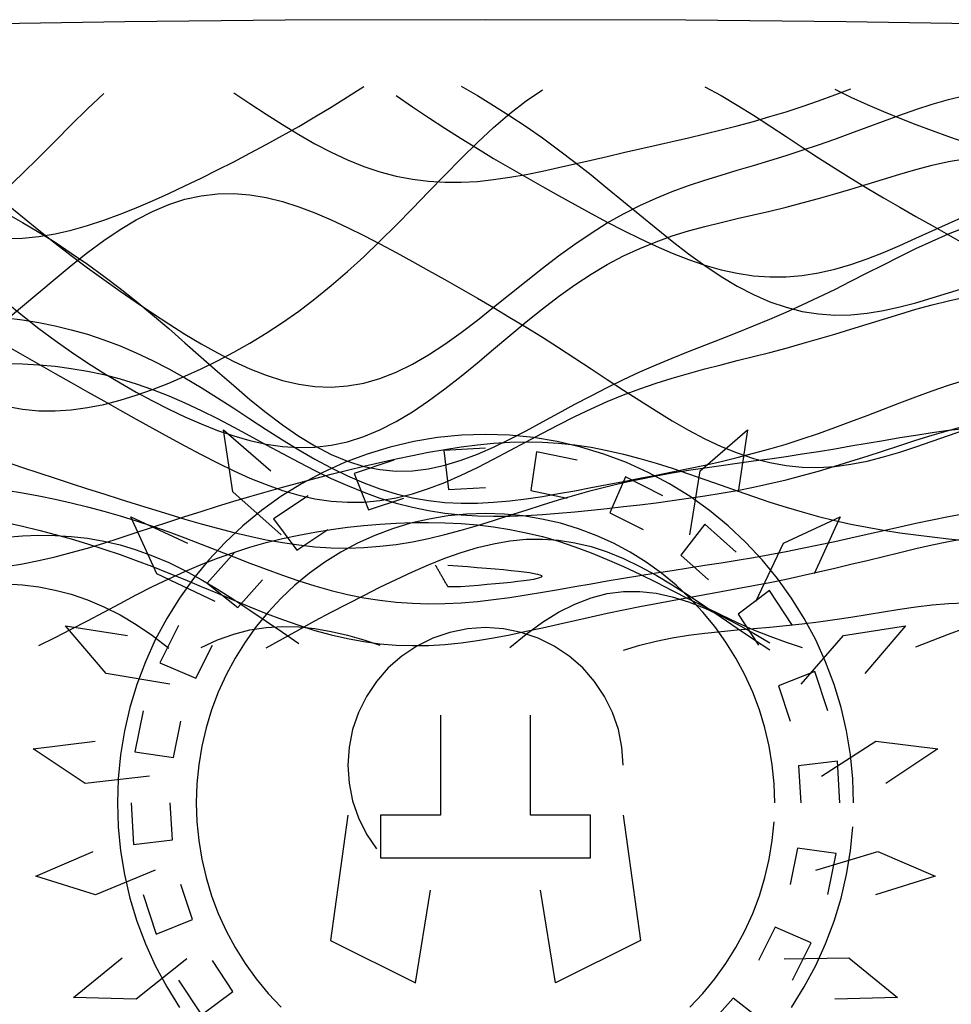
# Model space of a CAD drawing. Extents: x -15.9 to 15.9, y -4.2 to 4.2.
# Tile 8 of 13: x -2.1 to 2.1, y -0.3 to 4.2. Entities that reach past the tile are written whole.
import ezdxf

# ---------------------------------------------------------------- set-up
doc = ezdxf.new("R2010")
doc.units = 0

msp = doc.modelspace()

# ---------------------------------------------------------------- linework, layer by layer
at = {"layer": 'CNC'}
for points in [[(5.87822, 4.01051), (5.33394, 4.05008), (4.77402, 4.08508), (4.19718, 4.11549), (3.60147, 4.14126), (2.98389, 4.16238), (2.33943, 4.17883), (1.65885, 4.19059), (0.92078, 4.19765), (0, 4.2), (-0.92078, 4.19765), (-1.65885, 4.19059), (-2.33943, 4.17883)], [(-0.11205, 3.8938), (-0.03735, 3.85093), (0.03735, 3.80594), (0.11205, 3.75867), (0.18675, 3.70899), (0.26146, 3.65684), (0.33616, 3.60225), (0.41086, 3.54538), (0.48556, 3.4865), (0.56026, 3.42604), (0.63496, 3.36458), (0.70967, 3.30281), (0.78437, 3.24155), (0.85907, 3.1817), (0.93377, 3.12421), (1.00847, 3.07003), (1.08317, 3.0201), (1.15788, 2.97526), (1.23258, 2.93625), (1.30728, 2.90365), (1.38198, 2.87787), (1.45668, 2.8591), (1.53138, 2.84734), (1.60609, 2.84236), (1.68079, 2.84375), (1.75549, 2.8509), (1.83019, 2.86305), (1.90489, 2.87934), (1.97959, 2.89883), (2.0543, 2.92056), (2.129, 2.9436), (2.2037, 2.96707)], [(-2.2037, 3.19345), (-2.129, 3.19571), (-2.0543, 3.20326), (-1.97959, 3.21577), (-1.90489, 3.23279), (-1.83019, 3.25384), (-1.75549, 3.27837), (-1.68079, 3.30586), (-1.60609, 3.33579), (-1.53138, 3.36772), (-1.45668, 3.40126), (-1.38198, 3.43611), (-1.30728, 3.47207), (-1.23258, 3.50902), (-1.15788, 3.54692), (-1.08317, 3.58582), (-1.00847, 3.62579), (-0.93377, 3.66695), (-0.85907, 3.7094), (-0.78437, 3.75322), (-0.70967, 3.79843), (-0.63496, 3.84495), (-0.56026, 3.89264)], [(-2.2037, 2.42257), (-2.129, 2.40896), (-2.0543, 2.40195), (-1.97959, 2.40119), (-1.90489, 2.40625), (-1.83019, 2.41659), (-1.75549, 2.43166), (-1.68079, 2.45089), (-1.60609, 2.47378), (-1.53138, 2.49989), (-1.45668, 2.52888), (-1.38198, 2.56052), (-1.30728, 2.59472), (-1.23258, 2.63149), (-1.15788, 2.67095), (-1.08317, 2.71332), (-1.00847, 2.75884), (-0.93377, 2.80779), (-0.85907, 2.86043), (-0.78437, 2.91694), (-0.70967, 2.97741), (-0.63496, 3.04179), (-0.56026, 3.10987), (-0.48556, 3.18127), (-0.41086, 3.2554), (-0.33616, 3.33151), (-0.26146, 3.40864), (-0.18675, 3.48572), (-0.11205, 3.56154), (-0.03735, 3.63482), (0.03735, 3.70425), (0.11205, 3.76856), (0.18675, 3.82654), (0.26146, 3.87713)], [(-2.2037, 3.42103), (-2.129, 3.4929), (-2.0543, 3.56699), (-1.97959, 3.6421), (-1.90489, 3.71695), (-1.83019, 3.79023), (-1.75549, 3.86065)], [(-2.2037, 3.35573), (-2.129, 3.29314), (-2.0543, 3.23229), (-1.97959, 3.17319), (-1.90489, 3.11577), (-1.83019, 3.05991), (-1.75549, 3.00549), (-1.68079, 2.95242), (-1.60609, 2.90067), (-1.53138, 2.85028), (-1.45668, 2.80145), (-1.38198, 2.75444), (-1.30728, 2.7097), (-1.23258, 2.66775), (-1.15788, 2.62925), (-1.08317, 2.59489), (-1.00847, 2.56546), (-0.93377, 2.54169), (-0.85907, 2.52433), (-0.78437, 2.514), (-0.70967, 2.51123), (-0.63496, 2.51637), (-0.56026, 2.52959), (-0.48556, 2.55086), (-0.41086, 2.57991), (-0.33616, 2.61627), (-0.26146, 2.65924), (-0.18675, 2.70794), (-0.11205, 2.76135), (-0.03735, 2.81833), (0.03735, 2.87766), (0.11205, 2.93811), (0.18675, 2.99848), (0.26146, 3.05767), (0.33616, 3.11468), (0.41086, 3.1687), (0.48556, 3.21909), (0.56026, 3.26546), (0.63496, 3.3076), (0.70967, 3.34555), (0.78437, 3.37952), (0.85907, 3.40993), (0.93377, 3.43732), (1.00847, 3.46233), (1.08317, 3.48565), (1.15788, 3.508), (1.23258, 3.53004), (1.30728, 3.55234), (1.38198, 3.57536), (1.45668, 3.59942), (1.53138, 3.62466), (1.60609, 3.65104), (1.68079, 3.67836), (1.75549, 3.70625), (1.83019, 3.73419), (1.90489, 3.76157), (1.97959, 3.7877), (2.0543, 3.81187), (2.129, 3.83336), (2.2037, 3.85153)], [(-1.15788, 3.86345), (-1.08317, 3.81407), (-1.00847, 3.76519), (-0.93377, 3.71761), (-0.85907, 3.67216), (-0.78437, 3.6296), (-0.70967, 3.59062), (-0.63496, 3.55584), (-0.56026, 3.52575), (-0.48556, 3.50068), (-0.41086, 3.48085), (-0.33616, 3.4663), (-0.26146, 3.45693), (-0.18675, 3.45249), (-0.11205, 3.45263), (-0.03735, 3.45687), (0.03735, 3.46469), (0.11205, 3.47548), (0.18675, 3.48865), (0.26146, 3.50362), (0.33616, 3.51984), (0.41086, 3.53683), (0.48556, 3.5542), (0.56026, 3.57167), (0.63496, 3.58904), (0.70967, 3.60625), (0.78437, 3.62332), (0.85907, 3.64035), (0.93377, 3.65754), (1.00847, 3.67511), (1.08317, 3.69332), (1.15788, 3.71242), (1.23258, 3.73265), (1.30728, 3.75419), (1.38198, 3.77714), (1.45668, 3.80155), (1.53138, 3.82735), (1.60609, 3.85439), (1.68079, 3.88243)], [(-0.41086, 3.85137), (-0.33616, 3.80005), (-0.26146, 3.74989), (-0.18675, 3.70104), (-0.11205, 3.65355), (-0.03735, 3.60738), (0.03735, 3.5624), (0.11205, 3.51844), (0.18675, 3.47533), (0.26146, 3.43292), (0.33616, 3.39111), (0.41086, 3.34988), (0.48556, 3.3093), (0.56026, 3.26957), (0.63496, 3.23097), (0.70967, 3.19391), (0.78437, 3.15886), (0.85907, 3.12639), (0.93377, 3.0971), (1.00847, 3.07158), (1.08317, 3.05043), (1.15788, 3.03415), (1.23258, 3.02319), (1.30728, 3.01783), (1.38198, 3.01825), (1.45668, 3.02444), (1.53138, 3.03622), (1.60609, 3.05324), (1.68079, 3.07501), (1.75549, 3.10089), (1.83019, 3.13012), (1.90489, 3.16186), (1.97959, 3.19525), (2.0543, 3.22942), (2.129, 3.26353), (2.2037, 3.29683)], [(1.00847, 3.89106), (1.08317, 3.85114), (1.15788, 3.80734), (1.23258, 3.76077), (1.30728, 3.71247), (1.38198, 3.66333), (1.45668, 3.61412), (1.53138, 3.56544), (1.60609, 3.51769), (1.68079, 3.47111), (1.75549, 3.42575), (1.83019, 3.38153), (1.90489, 3.33823), (1.97959, 3.29556), (2.0543, 3.25318), (2.129, 3.21073), (2.2037, 3.16792)], [(1.60609, 3.88056), (1.68079, 3.84442), (1.75549, 3.8103), (1.83019, 3.77809), (1.90489, 3.74758), (1.97959, 3.71851), (2.0543, 3.69055), (2.129, 3.66338), (2.2037, 3.6367)], [(-2.2037, 2.90138), (-2.129, 2.83959), (-2.0543, 2.78086), (-1.97959, 2.72519), (-1.90489, 2.67247), (-1.83019, 2.62253), (-1.75549, 2.5752), (-1.68079, 2.5303), (-1.60609, 2.48772), (-1.53138, 2.44741), (-1.45668, 2.40943), (-1.38198, 2.37396), (-1.30728, 2.34131), (-1.23258, 2.31187), (-1.15788, 2.28616), (-1.08317, 2.26476), (-1.00847, 2.2483), (-0.93377, 2.2374), (-0.85907, 2.23266), (-0.78437, 2.23461), (-0.70967, 2.24365), (-0.63496, 2.26002), (-0.56026, 2.28382), (-0.48556, 2.31491), (-0.41086, 2.35298), (-0.33616, 2.39749), (-0.26146, 2.44769), (-0.18675, 2.50271), (-0.11205, 2.56148), (-0.03735, 2.62286), (0.03735, 2.68565), (0.11205, 2.74865), (0.18675, 2.81068), (0.26146, 2.87069), (0.33616, 2.92772), (0.41086, 2.98101), (0.48556, 3.03), (0.56026, 3.07434), (0.63496, 3.11389), (0.70967, 3.14876), (0.78437, 3.17923), (0.85907, 3.20577), (0.93377, 3.22897), (1.00847, 3.24956), (1.08317, 3.26826), (1.15788, 3.28584), (1.23258, 3.30299), (1.30728, 3.32035), (1.38198, 3.33839), (1.45668, 3.35745), (1.53138, 3.3777), (1.60609, 3.39912), (1.68079, 3.4215), (1.75549, 3.44448), (1.83019, 3.46756), (1.90489, 3.4901), (1.97959, 3.5114), (2.0543, 3.53075), (2.129, 3.5474), (2.2037, 3.5607)], [(-2.2037, 2.8197), (-2.129, 2.88246), (-2.0543, 2.94594), (-1.97959, 3.00906), (-1.90489, 3.07069), (-1.83019, 3.12972), (-1.75549, 3.18502), (-1.68079, 3.23557), (-1.60609, 3.28044), (-1.53138, 3.31887), (-1.45668, 3.35025), (-1.38198, 3.37419), (-1.30728, 3.39047), (-1.23258, 3.3991), (-1.15788, 3.40027), (-1.08317, 3.39436), (-1.00847, 3.38188), (-0.93377, 3.36348), (-0.85907, 3.33986), (-0.78437, 3.31179), (-0.70967, 3.28004), (-0.63496, 3.24533), (-0.56026, 3.20834), (-0.48556, 3.16964), (-0.41086, 3.1297), (-0.33616, 3.08888), (-0.26146, 3.04742), (-0.18675, 3.00542), (-0.11205, 2.96292), (-0.03735, 2.91986), (0.03735, 2.87614), (0.11205, 2.83165), (0.18675, 2.78626), (0.26146, 2.7399), (0.33616, 2.69259), (0.41086, 2.6444), (0.48556, 2.59553), (0.56026, 2.5463), (0.63496, 2.49713), (0.70967, 2.44857), (0.78437, 2.40123), (0.85907, 2.35583), (0.93377, 2.3131), (1.00847, 2.27378), (1.08317, 2.23859), (1.15788, 2.20819), (1.23258, 2.18311), (1.30728, 2.16377), (1.38198, 2.15046), (1.45668, 2.14325), (1.53138, 2.14206), (1.60609, 2.14663), (1.68079, 2.15652), (1.75549, 2.17114), (1.83019, 2.18979), (1.90489, 2.21167), (1.97959, 2.23592), (2.0543, 2.26168), (2.129, 2.28812), (2.2037, 2.31448)], [(-2.2037, 3.31084), (-2.129, 3.2682), (-2.0543, 3.22349), (-1.97959, 3.1766), (-1.90489, 3.12739), (-1.83019, 3.07572), (-1.75549, 3.0215), (-1.68079, 2.96469), (-1.60609, 2.90536), (-1.53138, 2.84371), (-1.45668, 2.78008), (-1.38198, 2.71497), (-1.30728, 2.64901), (-1.23258, 2.58298), (-1.15788, 2.51779), (-1.08317, 2.45444), (-1.00847, 2.39396), (-0.93377, 2.33743), (-0.85907, 2.28587), (-0.78437, 2.24025), (-0.70967, 2.20141), (-0.63496, 2.17004), (-0.56026, 2.14665), (-0.48556, 2.13151), (-0.41086, 2.12469), (-0.33616, 2.12604), (-0.26146, 2.13517), (-0.18675, 2.1515), (-0.11205, 2.17426), (-0.03735, 2.20255), (0.03735, 2.23539), (0.11205, 2.27172), (0.18675, 2.31049), (0.26146, 2.35069), (0.33616, 2.39141), (0.41086, 2.43185), (0.48556, 2.47135), (0.56026, 2.50945), (0.63496, 2.54586), (0.70967, 2.58047), (0.78437, 2.61333), (0.85907, 2.64466), (0.93377, 2.6748), (1.00847, 2.70417), (1.08317, 2.73323), (1.15788, 2.76246), (1.23258, 2.79231), (1.30728, 2.82317), (1.38198, 2.8553), (1.45668, 2.88886), (1.53138, 2.92386), (1.60609, 2.96019), (1.68079, 2.99755), (1.75549, 3.03554), (1.83019, 3.07366), (1.90489, 3.1113), (1.97959, 3.14782), (2.0543, 3.18257), (2.129, 3.21492), (2.2037, 3.24431)], [(-2.2037, 2.70154), (-2.129, 2.65867), (-2.0543, 2.61605), (-1.97959, 2.57368), (-1.90489, 2.53151), (-1.83019, 2.48948), (-1.75549, 2.44753), (-1.68079, 2.40563), (-1.60609, 2.36379), (-1.53138, 2.32213), (-1.45668, 2.28082), (-1.38198, 2.24014), (-1.30728, 2.20049), (-1.23258, 2.16232), (-1.15788, 2.1262), (-1.08317, 2.09271), (-1.00847, 2.06249), (-0.93377, 2.03619), (-0.85907, 2.01442), (-0.78437, 1.99772), (-0.70967, 1.98655), (-0.63496, 1.98125), (-0.56026, 1.98202), (-0.48556, 1.98891), (-0.41086, 2.0018), (-0.33616, 2.02041), (-0.26146, 2.04428), (-0.18675, 2.07284), (-0.11205, 2.10539), (-0.03735, 2.14113), (0.03735, 2.17921), (0.11205, 2.21876), (0.18675, 2.25892), (0.26146, 2.29889), (0.33616, 2.33795), (0.41086, 2.37549), (0.48556, 2.41102), (0.56026, 2.44423), (0.63496, 2.47492), (0.70967, 2.50309), (0.78437, 2.52884), (0.85907, 2.55242), (0.93377, 2.57417), (1.00847, 2.5945), (1.08317, 2.61386), (1.15788, 2.63272), (1.23258, 2.6515), (1.30728, 2.67058), (1.38198, 2.69027), (1.45668, 2.71075), (1.53138, 2.7321), (1.60609, 2.75428), (1.68079, 2.77713), (1.75549, 2.80038), (1.83019, 2.82365), (1.90489, 2.84652), (1.97959, 2.86849), (2.0543, 2.88906), (2.129, 2.90774), (2.2037, 2.92408)], [(-2.2037, 2.82928), (-2.129, 2.81976), (-2.0543, 2.80768), (-1.97959, 2.7928), (-1.90489, 2.77486), (-1.83019, 2.75363), (-1.75549, 2.72895), (-1.68079, 2.70068), (-1.60609, 2.66879), (-1.53138, 2.63337), (-1.45668, 2.59459), (-1.38198, 2.55276), (-1.30728, 2.50833), (-1.23258, 2.46182), (-1.15788, 2.41388), (-1.08317, 2.36524), (-1.00847, 2.31668), (-0.93377, 2.26899), (-0.85907, 2.22299), (-0.78437, 2.17944), (-0.70967, 2.13907), (-0.63496, 2.10247), (-0.56026, 2.07017), (-0.48556, 2.04253), (-0.41086, 2.01978), (-0.33616, 2.00202), (-0.26146, 1.98919), (-0.18675, 1.98108), (-0.11205, 1.97739), (-0.03735, 1.9777), (0.03735, 1.98152), (0.11205, 1.98832), (0.18675, 1.99754), (0.26146, 2.00865), (0.33616, 2.02114), (0.41086, 2.03457), (0.48556, 2.04859), (0.56026, 2.06293), (0.63496, 2.07741), (0.70967, 2.09198), (0.78437, 2.10666), (0.85907, 2.12155), (0.93377, 2.13684), (1.00847, 2.15275), (1.08317, 2.1695), (1.15788, 2.18734), (1.23258, 2.20648), (1.30728, 2.22708), (1.38198, 2.24924), (1.45668, 2.27297), (1.53138, 2.29819), (1.60609, 2.32474), (1.68079, 2.35237), (1.75549, 2.38076), (1.83019, 2.4095), (1.90489, 2.43816), (1.97959, 2.46628), (2.0543, 2.49342), (2.129, 2.51913), (2.2037, 2.54306)], [(-2.2037, 2.61985), (-2.129, 2.61778), (-2.0543, 2.61345), (-1.97959, 2.6066), (-1.90489, 2.59696), (-1.83019, 2.5843), (-1.75549, 2.56843), (-1.68079, 2.54918), (-1.60609, 2.52651), (-1.53138, 2.50044), (-1.45668, 2.47109), (-1.38198, 2.43869), (-1.30728, 2.40357), (-1.23258, 2.36619), (-1.15788, 2.32706), (-1.08317, 2.28677), (-1.00847, 2.24599), (-0.93377, 2.20539), (-0.85907, 2.16565), (-0.78437, 2.12743), (-0.70967, 2.09136), (-0.63496, 2.05798), (-0.56026, 2.02774), (-0.48556, 2.001), (-0.41086, 1.978), (-0.33616, 1.95885), (-0.26146, 1.94356), (-0.18675, 1.93202), (-0.11205, 1.92403), (-0.03735, 1.91928), (0.03735, 1.91743), (0.11205, 1.91809), (0.18675, 1.92084), (0.26146, 1.92528), (0.33616, 1.93104), (0.41086, 1.93778), (0.48556, 1.94525), (0.56026, 1.95324), (0.63496, 1.96164), (0.70967, 1.97042), (0.78437, 1.97959), (0.85907, 1.98927), (0.93377, 1.99959), (1.00847, 2.01073), (1.08317, 2.02289), (1.15788, 2.03625), (1.23258, 2.05097), (1.30728, 2.06717), (1.38198, 2.0849), (1.45668, 2.10417), (1.53138, 2.12488), (1.60609, 2.14688), (1.68079, 2.16994), (1.75549, 2.19378), (1.83019, 2.21803), (1.90489, 2.24234), (1.97959, 2.26629), (2.0543, 2.28951), (2.129, 2.31163), (2.2037, 2.33232)], [(-2.2037, 2.1667), (-2.129, 2.14139), (-2.0543, 2.11642), (-1.97959, 2.09179), (-1.90489, 2.06746), (-1.83019, 2.04341), (-1.75549, 2.01958), (-1.68079, 1.99596), (-1.60609, 1.97256), (-1.53138, 1.94941), (-1.45668, 1.92663), (-1.38198, 1.90435), (-1.30728, 1.88278), (-1.23258, 1.86219), (-1.15788, 1.84286), (-1.08317, 1.82514), (-1.00847, 1.80937), (-0.93377, 1.79591), (-0.85907, 1.78509), (-0.78437, 1.77721), (-0.70967, 1.77251), (-0.63496, 1.77119), (-0.56026, 1.77333), (-0.48556, 1.77895), (-0.41086, 1.78797), (-0.33616, 1.80021), (-0.26146, 1.81541), (-0.18675, 1.83321), (-0.11205, 1.8532), (-0.03735, 1.87493), (0.03735, 1.89788), (0.11205, 1.92156), (0.18675, 1.94547), (0.26146, 1.96914), (0.33616, 1.99216), (0.41086, 2.01417), (0.48556, 2.03491), (0.56026, 2.0542), (0.63496, 2.07193), (0.70967, 2.0881), (0.78437, 2.10279), (0.85907, 2.11615), (0.93377, 2.12838), (1.00847, 2.13972), (1.08317, 2.15046), (1.15788, 2.16087), (1.23258, 2.17119), (1.30728, 2.18167), (1.38198, 2.19247), (1.45668, 2.20372), (1.53138, 2.21546), (1.60609, 2.22768), (1.68079, 2.24029), (1.75549, 2.25312), (1.83019, 2.26597), (1.90489, 2.27859), (1.97959, 2.29069), (2.0543, 2.30198), (2.129, 2.31217), (2.2037, 2.32099)], [(-0.94, 1.83243), (-1.16232, 2.02986), (-1.20446, 2.31468), (-0.98695, 2.12603)], [(0.94, 1.83243), (0.98695, 2.12603), (1.20446, 2.31468), (1.16232, 2.02986)], [(1.693, 0.6), (1.68938, 0.71073), (1.67852, 0.82098), (1.66047, 0.93029), (1.63531, 1.03818), (1.60315, 1.1442), (1.56413, 1.24788), (1.51841, 1.34879), (1.46618, 1.4465), (1.40768, 1.54058), (1.34315, 1.63063), (1.27286, 1.71627), (1.19713, 1.79713), (1.11627, 1.87286), (1.03063, 1.94315), (0.94058, 2.00768), (0.8465, 2.06618), (0.74879, 2.11841), (0.64788, 2.16413), (0.5442, 2.20315), (0.43818, 2.23531), (0.33029, 2.26047), (0.22098, 2.27852), (0.11073, 2.28938), (0, 2.293), (-0.11073, 2.28938), (-0.22098, 2.27852), (-0.33029, 2.26047), (-0.43818, 2.23531), (-0.5442, 2.20315), (-0.64788, 2.16413), (-0.74879, 2.11841), (-0.8465, 2.06618), (-0.94058, 2.00768), (-1.03063, 1.94315), (-1.11627, 1.87286), (-1.19713, 1.79713), (-1.27286, 1.71627), (-1.34315, 1.63063), (-1.40768, 1.54058), (-1.46618, 1.4465), (-1.51841, 1.34879), (-1.56413, 1.24788), (-1.60315, 1.1442), (-1.63531, 1.03818), (-1.66047, 0.93029), (-1.67852, 0.82098), (-1.68938, 0.71073), (-1.693, 0.6), (-1.68938, 0.48927), (-1.67852, 0.37902), (-1.66047, 0.26971), (-1.63531, 0.16182), (-1.60315, 0.0558), (-1.56413, -0.04788), (-1.51841, -0.14879), (-1.46618, -0.2465), (-1.40768, -0.34058)], [(-2.2037, 1.686), (-2.129, 1.69812), (-2.0543, 1.713), (-1.97959, 1.73036), (-1.90489, 1.74986), (-1.83019, 1.77116), (-1.75549, 1.79384), (-1.68079, 1.81755), (-1.60609, 1.8419), (-1.53138, 1.86656), (-1.45668, 1.89124), (-1.38198, 1.91569), (-1.30728, 1.93972), (-1.23258, 1.96319), (-1.15788, 1.98604), (-1.08317, 2.00822), (-1.00847, 2.02975), (-0.93377, 2.05064), (-0.85907, 2.07094), (-0.78437, 2.0907), (-0.70967, 2.10994), (-0.63496, 2.12866), (-0.56026, 2.14682), (-0.48556, 2.16433), (-0.41086, 2.18108), (-0.33616, 2.19688), (-0.26146, 2.2115), (-0.18675, 2.22469), (-0.11205, 2.23616), (-0.03735, 2.24561), (0.03735, 2.25274), (0.11205, 2.25726), (0.18675, 2.25893), (0.26146, 2.25755), (0.33616, 2.25299), (0.41086, 2.24519), (0.48556, 2.23418), (0.56026, 2.22006), (0.63496, 2.20304), (0.70967, 2.18339), (0.78437, 2.16148), (0.85907, 2.1377), (0.93377, 2.11253), (1.00847, 2.08644), (1.08317, 2.05994), (1.15788, 2.03351), (1.23258, 2.0076), (1.30728, 1.98263), (1.38198, 1.95893), (1.45668, 1.93678), (1.53138, 1.91637), (1.60609, 1.89782), (1.68079, 1.88114), (1.75549, 1.86629), (1.83019, 1.85315), (1.90489, 1.84154), (1.97959, 1.83126), (2.0543, 1.82207), (2.129, 1.81372), (2.2037, 1.80598)], [(0, 2.23), (-0.19159, 2.2187), (-0.17043, 2.03995), (0, 2.05)], [(-0.42188, 2.17446), (-0.60401, 2.11396), (-0.53731, 1.94677), (-0.37529, 2.00059)], [(0.42188, 2.17446), (0.23389, 2.21313), (0.20806, 2.03499), (0.37529, 2.00059)], [(0.815, 2.01162), (0.64343, 2.09763), (0.57238, 1.93225), (0.725, 1.85574)], [(-2.2037, 2.0368), (-2.129, 2.02436), (-2.0543, 2.01063), (-1.97959, 1.99551), (-1.90489, 1.97891), (-1.83019, 1.96073), (-1.75549, 1.94091), (-1.68079, 1.9194), (-1.60609, 1.89623), (-1.53138, 1.87148), (-1.45668, 1.84526), (-1.38198, 1.81781), (-1.30728, 1.78939), (-1.23258, 1.76034), (-1.15788, 1.73106), (-1.08317, 1.70199), (-1.00847, 1.6736), (-0.93377, 1.64636), (-0.85907, 1.62075), (-0.78437, 1.59721), (-0.70967, 1.57615), (-0.63496, 1.55789), (-0.56026, 1.5427), (-0.48556, 1.53077), (-0.41086, 1.52217), (-0.33616, 1.5169), (-0.26146, 1.51485), (-0.18675, 1.51585), (-0.11205, 1.51963), (-0.03735, 1.52587), (0.03735, 1.53421), (0.11205, 1.54425), (0.18675, 1.55561), (0.26146, 1.56789), (0.33616, 1.58074), (0.41086, 1.59386), (0.48556, 1.60698), (0.56026, 1.61993), (0.63496, 1.63257), (0.70967, 1.64487), (0.78437, 1.65683), (0.85907, 1.66853), (0.93377, 1.68009), (1.00847, 1.69166), (1.08317, 1.7034), (1.15788, 1.71549), (1.23258, 1.72809), (1.30728, 1.74132), (1.38198, 1.75526), (1.45668, 1.76996), (1.53138, 1.78539), (1.60609, 1.80149), (1.68079, 1.8181), (1.75549, 1.83505), (1.83019, 1.85212), (1.90489, 1.86904), (1.97959, 1.88554), (2.0543, 1.90136), (2.129, 1.91622), (2.2037, 1.92989)], [(-0.815, 2.01162), (-0.97527, 1.90604), (-0.86757, 1.76182), (-0.725, 1.85574)], [(-1.24399, 1.52466), (-1.5122, 1.65296), (-1.63141, 1.91505), (-1.37024, 1.79385)], [(1.33, 0.6), (1.32715, 0.68699), (1.31862, 0.7736), (1.30444, 0.85947), (1.28468, 0.94423), (1.25942, 1.02751), (1.22876, 1.10897), (1.19284, 1.18824), (1.15181, 1.265), (1.10585, 1.33891), (1.05516, 1.40965), (0.99995, 1.47693), (0.94045, 1.54045), (0.87693, 1.59995), (0.80965, 1.65516), (0.73891, 1.70585), (0.665, 1.75181), (0.58824, 1.79284), (0.50897, 1.82876), (0.42751, 1.85942), (0.34423, 1.88468), (0.25947, 1.90444), (0.1736, 1.91862), (0.08699, 1.92715), (0, 1.93), (-0.08699, 1.92715), (-0.1736, 1.91862), (-0.25947, 1.90444), (-0.34423, 1.88468), (-0.42751, 1.85942), (-0.50897, 1.82876), (-0.58824, 1.79284), (-0.665, 1.75181), (-0.73891, 1.70585), (-0.80965, 1.65516), (-0.87693, 1.59995), (-0.94045, 1.54045), (-0.99995, 1.47693), (-1.05516, 1.40965), (-1.10585, 1.33891), (-1.15181, 1.265), (-1.19284, 1.18824), (-1.22876, 1.10897), (-1.25942, 1.02751), (-1.28468, 0.94423), (-1.30444, 0.85947), (-1.31862, 0.7736), (-1.32715, 0.68699), (-1.33, 0.6), (-1.32715, 0.51301), (-1.31862, 0.4264), (-1.30444, 0.34053), (-1.28468, 0.25577), (-1.25942, 0.17249), (-1.22876, 0.09103), (-1.19284, 0.01176), (-1.15181, -0.065), (-1.10585, -0.13891), (-1.05516, -0.20965), (-0.99995, -0.27693), (-0.94045, -0.34045)], [(1.24399, 1.52466), (1.37024, 1.79385), (1.63141, 1.91505), (1.5122, 1.65296)], [(-2.2037, 1.88863), (-2.129, 1.87151), (-2.0543, 1.85319), (-1.97959, 1.83359), (-1.90489, 1.81264), (-1.83019, 1.79025), (-1.75549, 1.76636), (-1.68079, 1.74096), (-1.60609, 1.71406), (-1.53138, 1.68577), (-1.45668, 1.65623), (-1.38198, 1.62568), (-1.30728, 1.59443), (-1.23258, 1.56284), (-1.15788, 1.53135), (-1.08317, 1.50043), (-1.00847, 1.47059), (-0.93377, 1.44233), (-0.85907, 1.41616), (-0.78437, 1.39255), (-0.70967, 1.37192), (-0.63496, 1.3546), (-0.56026, 1.34087), (-0.48556, 1.33088), (-0.41086, 1.32469), (-0.33616, 1.32227), (-0.26146, 1.32346), (-0.18675, 1.32803), (-0.11205, 1.33564), (-0.03735, 1.34592), (0.03735, 1.35841), (0.11205, 1.37267), (0.18675, 1.38823), (0.26146, 1.40463), (0.33616, 1.42146), (0.41086, 1.43837), (0.48556, 1.45506), (0.56026, 1.47131), (0.63496, 1.48699), (0.70967, 1.50204), (0.78437, 1.51649), (0.85907, 1.53043), (0.93377, 1.54399), (1.00847, 1.55737), (1.08317, 1.57075), (1.15788, 1.58435), (1.23258, 1.59836), (1.30728, 1.61294), (1.38198, 1.6282), (1.45668, 1.64419), (1.53138, 1.66092), (1.60609, 1.6783), (1.68079, 1.6962), (1.75549, 1.71444), (1.83019, 1.73275), (1.90489, 1.75087), (1.97959, 1.76849), (2.0543, 1.78531), (2.129, 1.80105), (2.2037, 1.81543)], [(-2.0543, 1.32348), (-1.97959, 1.35966), (-1.90489, 1.3977), (-1.83019, 1.43697), (-1.75549, 1.4768), (-1.68079, 1.51657), (-1.60609, 1.55566), (-1.53138, 1.59352), (-1.45668, 1.62968), (-1.38198, 1.66375), (-1.30728, 1.69544), (-1.23258, 1.72455), (-1.15788, 1.75099), (-1.08317, 1.77472), (-1.00847, 1.79581), (-0.93377, 1.81436), (-0.85907, 1.83052), (-0.78437, 1.84446), (-0.70967, 1.85632), (-0.63496, 1.86625), (-0.56026, 1.87436), (-0.48556, 1.88069), (-0.41086, 1.88525), (-0.33616, 1.88797), (-0.26146, 1.88874), (-0.18675, 1.8874), (-0.11205, 1.88374), (-0.03735, 1.87756), (0.03735, 1.86862), (0.11205, 1.85672), (0.18675, 1.84169), (0.26146, 1.82343), (0.33616, 1.8019), (0.41086, 1.77714), (0.48556, 1.7493), (0.56026, 1.71864), (0.63496, 1.68549), (0.70967, 1.65031), (0.78437, 1.6136), (0.85907, 1.57595), (0.93377, 1.53799), (1.00847, 1.50036), (1.08317, 1.4637), (1.15788, 1.42862), (1.23258, 1.39567), (1.30728, 1.36533), (1.38198, 1.33797), (1.45668, 1.31386)], [(1.15258, 1.75258), (1.00912, 1.88007), (0.89769, 1.73871), (1.0253, 1.6253)], [(-2.2037, 1.82129), (-2.129, 1.82685), (-2.0543, 1.82951), (-1.97959, 1.82885), (-1.90489, 1.82448), (-1.83019, 1.816), (-1.75549, 1.80309), (-1.68079, 1.78551), (-1.60609, 1.7631), (-1.53138, 1.73584), (-1.45668, 1.70383), (-1.38198, 1.66731), (-1.30728, 1.62667), (-1.23258, 1.58242), (-1.15788, 1.53521), (-1.08317, 1.48578), (-1.00847, 1.43493), (-0.93377, 1.38353), (-0.85907, 1.33245)], [(-1.00847, 1.31239), (-0.93377, 1.35437), (-0.85907, 1.39558), (-0.78437, 1.43609), (-0.70967, 1.47594), (-0.63496, 1.51511), (-0.56026, 1.5535), (-0.48556, 1.59092), (-0.41086, 1.6271), (-0.33616, 1.66163), (-0.26146, 1.69406), (-0.18675, 1.72382), (-0.11205, 1.75032), (-0.03735, 1.77293), (0.03735, 1.791), (0.11205, 1.80396), (0.18675, 1.81126), (0.26146, 1.8125), (0.33616, 1.80735), (0.41086, 1.79569), (0.48556, 1.77751), (0.56026, 1.75302), (0.63496, 1.72256), (0.70967, 1.68668), (0.78437, 1.64604), (0.85907, 1.60145), (0.93377, 1.55379), (1.00847, 1.50401), (1.08317, 1.45309), (1.15788, 1.40197), (1.23258, 1.35156), (1.30728, 1.30267)], [(-1.15258, 1.75258), (-1.28007, 1.60912), (-1.13871, 1.49769), (-1.0253, 1.6253)], [(-0.1725, 1.6925), (-0.127, 1.68905), (-0.08201, 1.6856), (-0.03803, 1.68216), (0.00444, 1.67871), (0.04492, 1.67526), (0.08298, 1.67181), (0.11818, 1.66836), (0.15013, 1.66491), (0.17849, 1.66147), (0.20294, 1.65802), (0.22322, 1.65457), (0.23912, 1.65112), (0.25047, 1.64767), (0.25717, 1.64422), (0.25915, 1.64078), (0.25642, 1.63733), (0.24904, 1.63388), (0.2371, 1.63043), (0.22079, 1.62698), (0.2003, 1.62353), (0.17591, 1.62009), (0.14792, 1.61664), (0.11669, 1.61319), (0.0826, 1.60974), (0.04607, 1.60629), (0.00757, 1.60284), (-0.03244, 1.5994), (-0.07346, 1.59595), (-0.115, 1.5925), (-0.1725, 1.5925), (-0.17448, 1.59595), (-0.17647, 1.5994), (-0.17845, 1.60284), (-0.18043, 1.60629), (-0.18241, 1.60974), (-0.1844, 1.61319), (-0.18638, 1.61664), (-0.18836, 1.62009), (-0.19034, 1.62353), (-0.19233, 1.62698), (-0.19431, 1.63043), (-0.19629, 1.63388), (-0.19828, 1.63733), (-0.20026, 1.64078), (-0.20224, 1.64422), (-0.20422, 1.64767), (-0.20621, 1.65112), (-0.20819, 1.65457), (-0.21017, 1.65802), (-0.21216, 1.66147), (-0.21414, 1.66491), (-0.21612, 1.66836), (-0.2181, 1.67181), (-0.22009, 1.67526), (-0.22207, 1.67871), (-0.22405, 1.68216), (-0.22603, 1.6856), (-0.22802, 1.68905), (-0.23, 1.6925)], [(-2.2037, 1.6072), (-2.129, 1.60196), (-2.0543, 1.5924), (-1.97959, 1.57803), (-1.90489, 1.55837), (-1.83019, 1.53298), (-1.75549, 1.50147), (-1.68079, 1.4636), (-1.60609, 1.41924), (-1.53138, 1.36845), (-1.45668, 1.31147)], [(0.11205, 1.31412), (0.18675, 1.37532), (0.26146, 1.42955), (0.33616, 1.47588), (0.41086, 1.51358), (0.48556, 1.54213), (0.56026, 1.56127), (0.63496, 1.571), (0.70967, 1.57157), (0.78437, 1.56346), (0.85907, 1.54733), (0.93377, 1.52404), (1.00847, 1.49456), (1.08317, 1.45993), (1.15788, 1.42123), (1.23258, 1.37949), (1.30728, 1.33571)], [(1.41162, 1.415), (1.30604, 1.57527), (1.16182, 1.46757), (1.25574, 1.325)], [(0.63496, 1.30197), (0.70967, 1.3249), (0.78437, 1.3436), (0.85907, 1.35857), (0.93377, 1.37044), (1.00847, 1.37987), (1.08317, 1.38759), (1.15788, 1.3943), (1.23258, 1.40065), (1.30728, 1.40723), (1.38198, 1.41448), (1.45668, 1.42271), (1.53138, 1.43207), (1.60609, 1.44254), (1.68079, 1.45394), (1.75549, 1.46594), (1.83019, 1.47808), (1.90489, 1.48979), (1.97959, 1.50046), (2.0543, 1.5094), (2.129, 1.51597), (2.2037, 1.51957)], [(-1.45107, 1.14487), (-1.7443, 1.19405), (-1.9313, 1.41298), (-1.6468, 1.36868)], [(-1.41162, 1.415), (-1.49763, 1.24343), (-1.33225, 1.17238), (-1.25574, 1.325)], [(-1.30728, 1.31406), (-1.23258, 1.34896), (-1.15788, 1.37575), (-1.08317, 1.39462), (-1.00847, 1.40596), (-0.93377, 1.41029), (-0.85907, 1.40821), (-0.78437, 1.4004), (-0.70967, 1.38752), (-0.63496, 1.37023), (-0.56026, 1.3491), (-0.48556, 1.3246)], [(0.6325, 0.7725), (0.62709, 0.85506), (0.61095, 0.9362), (0.58435, 1.01455), (0.54776, 1.08875), (0.5018, 1.15754), (0.44725, 1.21975), (0.38504, 1.2743), (0.31625, 1.32026), (0.24205, 1.35685), (0.1637, 1.38345), (0.08256, 1.39959), (0, 1.405), (-0.08256, 1.39959), (-0.1637, 1.38345), (-0.24205, 1.35685), (-0.31625, 1.32026), (-0.38504, 1.2743), (-0.44725, 1.21975), (-0.5018, 1.15754), (-0.54776, 1.08875), (-0.58435, 1.01455), (-0.61095, 0.9362), (-0.62709, 0.85506), (-0.6325, 0.7725), (-0.62709, 0.68994), (-0.61095, 0.6088), (-0.58435, 0.53045), (-0.54776, 0.45625), (-0.5018, 0.38746)], [(1.45107, 1.14487), (1.6468, 1.36868), (1.9313, 1.41298), (1.7443, 1.19405)], [(1.97959, 1.31642), (2.0543, 1.34638), (2.129, 1.37508), (2.2037, 1.40209)], [(1.57446, 1.02188), (1.51396, 1.20401), (1.34677, 1.13731), (1.40059, 0.97529)], [(-1.57446, 1.02188), (-1.61313, 0.83389), (-1.43499, 0.80806), (-1.40059, 0.97529)], [(-0.207, 1.0025), (-0.207, 0.5425), (-0.483, 0.5425), (-0.483, 0.347), (0.483, 0.347), (0.483, 0.5425), (0.207, 0.5425), (0.207, 1.0025)], [(-1.54514, 0.72264), (-1.84054, 0.68887), (-2.08076, 0.8476), (-1.7951, 0.88364)], [(1.54514, 0.72264), (1.7951, 0.88364), (2.08076, 0.8476), (1.84054, 0.68887)], [(1.63, 0.6), (1.6187, 0.79159), (1.43995, 0.77043), (1.45, 0.6)], [(-1.63, 0.6), (-1.6187, 0.40841), (-1.43995, 0.42957), (-1.45, 0.6)], [(-0.6325, 0.5425), (-0.713, -0.0325), (-0.322, -0.228), (-0.253, 0.1975)], [(0.6325, 0.5425), (0.713, -0.0325), (0.322, -0.228), (0.253, 0.1975)], [(0.94045, -0.34045), (0.99995, -0.27693), (1.05516, -0.20965), (1.10585, -0.13891), (1.15181, -0.065), (1.19284, 0.01176), (1.22876, 0.09103), (1.25942, 0.17249), (1.28468, 0.25577), (1.30444, 0.34053), (1.31862, 0.4264), (1.32715, 0.51301)], [(1.40768, -0.34058), (1.46618, -0.2465), (1.51841, -0.14879), (1.56413, -0.04788), (1.60315, 0.0558), (1.63531, 0.16182), (1.66047, 0.26971), (1.67852, 0.37902), (1.68938, 0.48927)], [(-1.51886, 0.29085), (-1.79342, 0.17677), (-2.06815, 0.26293), (-1.80357, 0.37651)], [(1.57446, 0.17812), (1.61313, 0.36611), (1.43499, 0.39194), (1.40059, 0.22471)], [(1.51886, 0.29085), (1.80357, 0.37651), (2.06815, 0.26293), (1.79342, 0.17677)], [(-1.57446, 0.17812), (-1.51396, -0.00401), (-1.34677, 0.06269), (-1.40059, 0.22471)], [(1.41162, -0.215), (1.49763, -0.04343), (1.33225, 0.02762), (1.25574, -0.125)], [(-1.37427, -0.11685), (-1.60661, -0.30237), (-1.89445, -0.29549), (-1.67157, -0.11322)], [(-1.41162, -0.215), (-1.30604, -0.37527), (-1.16182, -0.26757), (-1.25574, -0.125)], [(1.37427, -0.11685), (1.67157, -0.11322), (1.89445, -0.29549), (1.60661, -0.30237)], [(1.15258, -0.55258), (1.28007, -0.40912), (1.13871, -0.29769), (1.0253, -0.4253)]]:
    msp.add_lwpolyline(points, dxfattribs=at)

doc.saveas('drawing.dxf')
